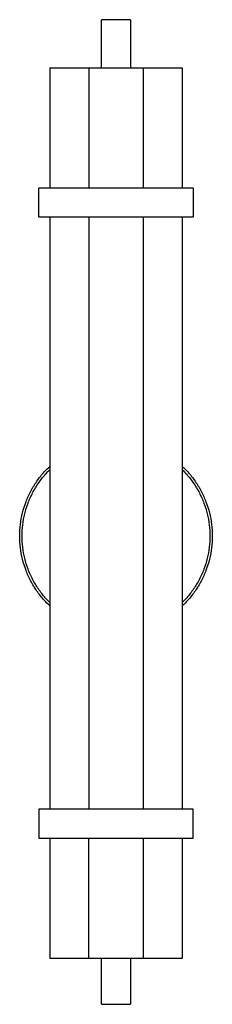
# Paper-space layout '_Inferior' of a CAD drawing. Header units: millimetres. Extents: x 63516 to 63596, y 544 to 953.
import ezdxf

# ---------------------------------------------------------------- set-up
doc = ezdxf.new("R2010")
doc.units = ezdxf.units.MM

psp = doc.layouts.new('_Inferior')

# ---------------------------------------------------------------- linework, layer by layer
at = {"color": 7, "linetype": 'Continuous', "lineweight": 25}
for p, q in [((63550.08, 933.47), (63550.08, 953.47)), ((63562.08, 953.47), (63562.08, 933.47)), ((63528.59, 933.47), (63528.59, 883.47)), ((63544.79, 933.47), (63544.79, 883.47)), ((63567.38, 933.47), (63567.38, 883.47)), ((63583.59, 933.47), (63583.59, 883.47)), ((63524.09, 871.47), (63524.09, 883.47)), ((63588.09, 883.47), (63588.09, 871.47)), ((63528.59, 871.47), (63528.59, 625.47)), ((63544.79, 871.47), (63544.79, 625.47)), ((63567.38, 871.47), (63567.38, 625.47)), ((63583.59, 871.47), (63583.59, 625.47)), ((63524.09, 625.47), (63524.09, 613.47)), ((63588.09, 613.47), (63588.09, 625.47)), ((63528.59, 613.47), (63528.59, 563.47)), ((63544.79, 563.47), (63544.79, 613.47)), ((63567.38, 613.47), (63567.38, 563.47)), ((63583.59, 613.47), (63583.59, 563.47)), ((63550.08, 544.47), (63550.08, 563.47)), ((63562.08, 563.47), (63562.08, 544.47))]:
    psp.add_line(p, q, dxfattribs=at)
for points, knots in [([(63562.08, 953.47), (63562.08, 953.47), (63561.92, 953.47), (63561.32, 953.47), (63560.88, 953.47), (63559.77, 953.47), (63559.1, 953.47), (63557.65, 953.47), (63556.86, 953.47), (63555.29, 953.47), (63554.51, 953.47), (63553.06, 953.47), (63552.39, 953.47), (63551.28, 953.47), (63550.84, 953.47), (63550.23, 953.47), (63550.08, 953.47), (63550.08, 953.47)], [0, 0, 0, 0, 0.125, 0.125, 0.25, 0.25, 0.375, 0.375, 0.5, 0.5, 0.625, 0.625, 0.75, 0.75, 0.875, 0.875, 1, 1, 1, 1]), ([(63528.62, 933.47), (63528.63, 933.47), (63528.66, 933.47), (63529.17, 933.47), (63530.05, 933.47), (63531.28, 933.47), (63532.8, 933.47), (63534.58, 933.47), (63536.54, 933.47), (63538.61, 933.47), (63540.73, 933.47), (63542.84, 933.47), (63544.14, 933.47), (63544.79, 933.47)], [0, 0, 0, 0, 0.074772, 0.167295, 0.259817, 0.35234, 0.444863, 0.537386, 0.629909, 0.722432, 0.814954, 0.907477, 1, 1, 1, 1]), ([(63544.79, 933.47), (63544.8, 933.47), (63544.82, 933.47), (63544.87, 933.47), (63544.92, 933.47), (63544.99, 933.47), (63545.06, 933.47), (63545.21, 933.47), (63545.46, 933.47), (63545.88, 933.47), (63546.39, 933.47), (63547.17, 933.47), (63548.35, 933.47), (63550.04, 933.47), (63551.93, 933.47), (63553.97, 933.47), (63556.09, 933.47), (63558.2, 933.47), (63560.24, 933.47), (63562.14, 933.47), (63563.82, 933.47), (63565, 933.47), (63565.79, 933.47), (63566.29, 933.47), (63566.71, 933.47), (63566.98, 933.47), (63567.15, 933.47), (63567.25, 933.47), (63567.33, 933.47), (63567.37, 933.47), (63567.38, 933.47)], [0, 0, 0, 0, 0.010441, 0.020863, 0.031276, 0.04169, 0.052115, 0.06256, 0.093822, 0.125101, 0.156363, 0.187641, 0.250113, 0.312585, 0.375057, 0.437529, 0.500002, 0.562474, 0.624946, 0.687418, 0.74989, 0.812362, 0.843624, 0.874902, 0.906164, 0.937443, 0.953096, 0.968717, 0.984341, 1, 1, 1, 1]), ([(63567.38, 933.47), (63567.48, 933.47), (63567.67, 933.47), (63567.96, 933.47), (63568.26, 933.47), (63568.56, 933.47), (63568.86, 933.47), (63569.16, 933.47), (63569.47, 933.47), (63569.77, 933.47), (63570.45, 933.47), (63571.5, 933.47), (63572.93, 933.47), (63574.35, 933.47), (63575.73, 933.47), (63577.07, 933.47), (63578.32, 933.47), (63579.48, 933.47), (63580.52, 933.47), (63581.44, 933.47), (63582.2, 933.47), (63582.82, 933.47), (63583.17, 933.47), (63583.36, 933.47), (63583.46, 933.47), (63583.53, 933.47), (63583.58, 933.47), (63583.58, 933.47), (63583.59, 933.47)], [0, 0, 0, 0, 0.013944, 0.027851, 0.041731, 0.055595, 0.069454, 0.083319, 0.097201, 0.111111, 0.12506, 0.187539, 0.250042, 0.31252, 0.375023, 0.437502, 0.500004, 0.562484, 0.624986, 0.687466, 0.749967, 0.812447, 0.874949, 0.900019, 0.924995, 0.949942, 0.974922, 1, 1, 1, 1]), ([(63588.09, 883.47), (63588.09, 883.47), (63587.88, 883.47), (63587.06, 883.47), (63586.45, 883.47), (63584.85, 883.47), (63583.86, 883.47), (63581.53, 883.47), (63580.2, 883.47), (63577.23, 883.47), (63575.61, 883.47), (63572.12, 883.47), (63570.27, 883.47), (63566.4, 883.47), (63564.38, 883.47), (63560.28, 883.47), (63558.18, 883.47), (63553.99, 883.47), (63551.9, 883.47), (63547.79, 883.47), (63545.78, 883.47), (63541.91, 883.47), (63540.05, 883.47), (63536.57, 883.47), (63534.94, 883.47), (63531.98, 883.47), (63530.64, 883.47), (63528.32, 883.47), (63527.32, 883.47), (63525.72, 883.47), (63525.11, 883.47), (63524.29, 883.47), (63524.09, 883.47), (63524.09, 883.47)], [0, 0, 0, 0, 0.0625, 0.0625, 0.125, 0.125, 0.1875, 0.1875, 0.25, 0.25, 0.3125, 0.3125, 0.375, 0.375, 0.4375, 0.4375, 0.5, 0.5, 0.5625, 0.5625, 0.625, 0.625, 0.6875, 0.6875, 0.75, 0.75, 0.8125, 0.8125, 0.875, 0.875, 0.9375, 0.9375, 1, 1, 1, 1]), ([(63588.09, 871.47), (63588.09, 871.47), (63588.08, 871.47), (63588.07, 871.47), (63588.04, 871.47), (63588.01, 871.47), (63587.96, 871.47), (63587.91, 871.47), (63587.84, 871.47), (63587.76, 871.47), (63587.68, 871.47), (63587.58, 871.47), (63587.31, 871.47), (63586.76, 871.47), (63585.7, 871.47), (63584.35, 871.47), (63582.74, 871.47), (63580.86, 871.47), (63578.75, 871.47), (63576.42, 871.47), (63573.89, 871.47), (63571.2, 871.47), (63568.35, 871.47), (63565.39, 871.47), (63562.34, 871.47), (63559.23, 871.47), (63556.09, 871.47), (63552.95, 871.47), (63549.83, 871.47), (63546.78, 871.47), (63543.82, 871.47), (63540.98, 871.47), (63538.28, 871.47), (63535.75, 871.47), (63533.42, 871.47), (63531.31, 871.47), (63529.44, 871.47), (63527.82, 871.47), (63526.48, 871.47), (63525.42, 871.47), (63524.82, 871.47), (63524.51, 871.47), (63524.35, 871.47), (63524.24, 871.47), (63524.15, 871.47), (63524.1, 871.47), (63524.09, 871.47), (63524.09, 871.47)], [0, 0, 0, 0, 0.005697, 0.011386, 0.017068, 0.022746, 0.028422, 0.034097, 0.039772, 0.045451, 0.051134, 0.056824, 0.062521, 0.093767, 0.125018, 0.156264, 0.187516, 0.218761, 0.250013, 0.281258, 0.31251, 0.343756, 0.375007, 0.406253, 0.437504, 0.46875, 0.500001, 0.531247, 0.562498, 0.593744, 0.624995, 0.656241, 0.687492, 0.718738, 0.749989, 0.781235, 0.812486, 0.843732, 0.874983, 0.906229, 0.937481, 0.947918, 0.958334, 0.968739, 0.979144, 0.989561, 1, 1, 1, 1]), ([(63528.59, 710), (63527.79, 710.77), (63525.81, 712.65), (63523.15, 716.11), (63520.61, 720.25), (63518.61, 724.69), (63517.16, 729.33), (63516.27, 734.12), (63515.98, 738.97), (63516.27, 743.83), (63517.16, 748.62), (63518.61, 753.26), (63520.61, 757.69), (63523.15, 761.84), (63525.81, 765.3), (63527.79, 767.18), (63528.59, 767.94)], [0, 0, 0, 0, 0.051185, 0.125987, 0.20079, 0.275592, 0.350395, 0.425197, 0.5, 0.574803, 0.649605, 0.724408, 0.79921, 0.874013, 0.948815, 1, 1, 1, 1]), ([(63528.59, 711.4), (63527.95, 712.03), (63526.2, 713.74), (63523.79, 716.96), (63521.38, 720.96), (63519.48, 725.24), (63518.1, 729.71), (63517.26, 734.31), (63516.98, 738.97), (63517.26, 743.64), (63518.1, 748.24), (63519.48, 752.71), (63521.38, 756.98), (63523.79, 760.98), (63526.2, 764.2), (63527.95, 765.92), (63528.59, 766.54)], [0, 0, 0, 0, 0.043734, 0.119779, 0.195823, 0.271867, 0.347911, 0.423956, 0.5, 0.576044, 0.652089, 0.728133, 0.804177, 0.880221, 0.956266, 1, 1, 1, 1]), ([(63583.59, 767.92), (63584.38, 767.17), (63586.35, 765.29), (63589, 761.84), (63591.54, 757.69), (63593.54, 753.26), (63595, 748.62), (63595.88, 743.83), (63596.18, 738.97), (63595.88, 734.12), (63595, 729.33), (63593.54, 724.69), (63591.54, 720.25), (63589, 716.11), (63586.35, 712.65), (63584.38, 710.78), (63583.59, 710.02)], [0, 0, 0, 0, 0.050815, 0.125679, 0.200543, 0.275407, 0.350272, 0.425136, 0.5, 0.574864, 0.649728, 0.724593, 0.799457, 0.874321, 0.949185, 1, 1, 1, 1]), ([(63583.59, 766.52), (63584.22, 765.9), (63585.97, 764.2), (63588.37, 760.98), (63590.78, 756.98), (63592.68, 752.71), (63594.06, 748.24), (63594.89, 743.64), (63595.17, 738.97), (63594.89, 734.31), (63594.06, 729.71), (63592.68, 725.24), (63590.78, 720.96), (63588.37, 716.96), (63585.97, 713.75), (63584.22, 712.04), (63583.59, 711.42)], [0, 0, 0, 0, 0.043332, 0.119443, 0.195554, 0.271666, 0.347777, 0.423889, 0.5, 0.576111, 0.652223, 0.728334, 0.804446, 0.880557, 0.956668, 1, 1, 1, 1]), ([(63588.09, 625.47), (63588.09, 625.47), (63587.88, 625.47), (63587.06, 625.47), (63586.45, 625.47), (63584.85, 625.47), (63583.86, 625.47), (63581.53, 625.47), (63580.2, 625.47), (63577.23, 625.47), (63575.61, 625.47), (63572.12, 625.47), (63570.27, 625.47), (63566.4, 625.47), (63564.38, 625.47), (63560.28, 625.47), (63558.18, 625.47), (63553.99, 625.47), (63551.9, 625.47), (63547.79, 625.47), (63545.78, 625.47), (63541.91, 625.47), (63540.05, 625.47), (63536.57, 625.47), (63534.94, 625.47), (63531.98, 625.47), (63530.64, 625.47), (63528.32, 625.47), (63527.32, 625.47), (63525.72, 625.47), (63525.11, 625.47), (63524.29, 625.47), (63524.09, 625.47), (63524.09, 625.47)], [0, 0, 0, 0, 0.0625, 0.0625, 0.125, 0.125, 0.1875, 0.1875, 0.25, 0.25, 0.3125, 0.3125, 0.375, 0.375, 0.4375, 0.4375, 0.5, 0.5, 0.5625, 0.5625, 0.625, 0.625, 0.6875, 0.6875, 0.75, 0.75, 0.8125, 0.8125, 0.875, 0.875, 0.9375, 0.9375, 1, 1, 1, 1]), ([(63524.09, 613.47), (63524.09, 613.47), (63524.29, 613.47), (63525.11, 613.47), (63525.72, 613.47), (63527.32, 613.47), (63528.32, 613.47), (63530.64, 613.47), (63531.98, 613.47), (63534.94, 613.47), (63536.57, 613.47), (63540.05, 613.47), (63541.91, 613.47), (63545.78, 613.47), (63547.79, 613.47), (63551.9, 613.47), (63553.99, 613.47), (63558.18, 613.47), (63560.28, 613.47), (63564.38, 613.47), (63566.4, 613.47), (63570.27, 613.47), (63572.12, 613.47), (63575.61, 613.47), (63577.23, 613.47), (63580.2, 613.47), (63581.53, 613.47), (63583.86, 613.47), (63584.85, 613.47), (63586.45, 613.47), (63587.06, 613.47), (63587.88, 613.47), (63588.09, 613.47), (63588.09, 613.47)], [0, 0, 0, 0, 0.0625, 0.0625, 0.125, 0.125, 0.1875, 0.1875, 0.25, 0.25, 0.3125, 0.3125, 0.375, 0.375, 0.4375, 0.4375, 0.5, 0.5, 0.5625, 0.5625, 0.625, 0.625, 0.6875, 0.6875, 0.75, 0.75, 0.8125, 0.8125, 0.875, 0.875, 0.9375, 0.9375, 1, 1, 1, 1]), ([(63544.79, 563.47), (63544.14, 563.47), (63542.84, 563.47), (63540.73, 563.47), (63538.61, 563.47), (63536.54, 563.47), (63534.58, 563.47), (63532.8, 563.47), (63531.28, 563.47), (63530.05, 563.47), (63529.17, 563.47), (63528.66, 563.47), (63528.63, 563.47), (63528.62, 563.47)], [0, 0, 0, 0, 0.092523, 0.185046, 0.277568, 0.370091, 0.462614, 0.555137, 0.64766, 0.740183, 0.832705, 0.925228, 1, 1, 1, 1]), ([(63567.38, 563.47), (63567.37, 563.47), (63567.35, 563.47), (63567.31, 563.47), (63567.25, 563.47), (63567.19, 563.47), (63567.11, 563.47), (63566.96, 563.47), (63566.71, 563.47), (63566.29, 563.47), (63565.79, 563.47), (63565, 563.47), (63563.82, 563.47), (63562.14, 563.47), (63560.24, 563.47), (63558.2, 563.47), (63556.09, 563.47), (63553.97, 563.47), (63551.93, 563.47), (63550.04, 563.47), (63548.35, 563.47), (63547.17, 563.47), (63546.39, 563.47), (63545.88, 563.47), (63545.46, 563.47), (63545.19, 563.47), (63545.02, 563.47), (63544.92, 563.47), (63544.84, 563.47), (63544.81, 563.47), (63544.79, 563.47)], [0, 0, 0, 0, 0.010441, 0.020863, 0.031276, 0.04169, 0.052115, 0.06256, 0.093822, 0.125101, 0.156363, 0.187641, 0.250113, 0.312585, 0.375057, 0.437529, 0.500002, 0.562474, 0.624946, 0.687418, 0.74989, 0.812362, 0.843625, 0.874902, 0.906165, 0.937443, 0.953096, 0.968718, 0.984341, 1, 1, 1, 1]), ([(63583.59, 563.47), (63583.59, 563.47), (63583.58, 563.47), (63583.57, 563.47), (63583.55, 563.47), (63583.52, 563.47), (63583.48, 563.47), (63583.43, 563.47), (63583.37, 563.47), (63583.3, 563.47), (63583.14, 563.47), (63582.82, 563.47), (63582.2, 563.47), (63581.44, 563.47), (63580.52, 563.47), (63579.48, 563.47), (63578.32, 563.47), (63577.07, 563.47), (63575.73, 563.47), (63574.35, 563.47), (63572.93, 563.47), (63571.5, 563.47), (63570.36, 563.47), (63569.53, 563.47), (63568.98, 563.47), (63568.44, 563.47), (63567.9, 563.47), (63567.56, 563.47), (63567.38, 563.47)], [0, 0, 0, 0, 0.013944, 0.027851, 0.041731, 0.055595, 0.069454, 0.083319, 0.097201, 0.111111, 0.12506, 0.187539, 0.250042, 0.312521, 0.375023, 0.437502, 0.500004, 0.562483, 0.624986, 0.687465, 0.749967, 0.812446, 0.874949, 0.900019, 0.924995, 0.949942, 0.974922, 1, 1, 1, 1]), ([(63550.08, 544.47), (63550.08, 544.47), (63550.23, 544.47), (63550.84, 544.47), (63551.28, 544.47), (63552.39, 544.47), (63553.06, 544.47), (63554.51, 544.47), (63555.29, 544.47), (63556.86, 544.47), (63557.65, 544.47), (63559.1, 544.47), (63559.77, 544.47), (63560.88, 544.47), (63561.32, 544.47), (63561.92, 544.47), (63562.08, 544.47), (63562.08, 544.47)], [0, 0, 0, 0, 0.125, 0.125, 0.25, 0.25, 0.375, 0.375, 0.5, 0.5, 0.625, 0.625, 0.75, 0.75, 0.875, 0.875, 1, 1, 1, 1])]:
    psp.add_open_spline(points, degree=3, knots=knots, dxfattribs=at)

doc.saveas('drawing.dxf')
